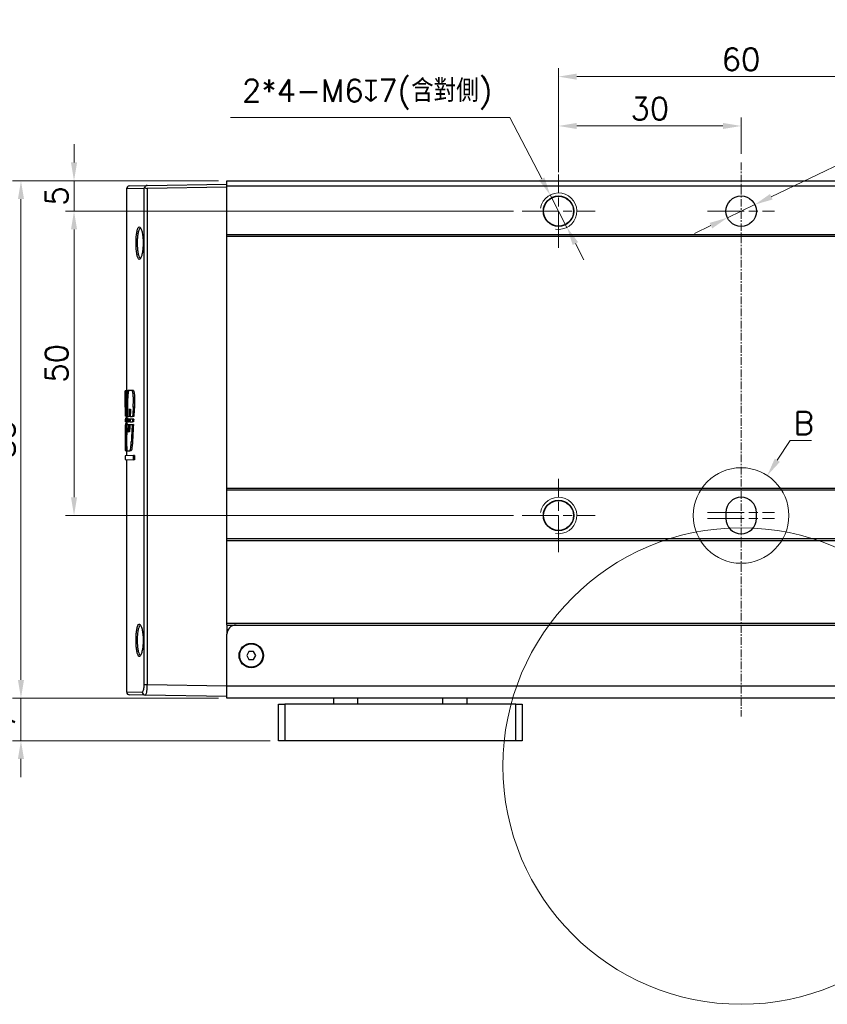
# Model space of a CAD drawing. Header units: inches. Extents: x 0 to 6721, y -3375 to 1330.
# Tile 109 of 196: x 3932 to 4065, y 334 to 495. Entities that reach past the tile are written whole.
import ezdxf

# ---------------------------------------------------------------- set-up
doc = ezdxf.new("R2010")
doc.units = ezdxf.units.IN
doc.header["$MEASUREMENT"] = 0
for name, pattern in [('AM_ISO08W050x2', [9, 6, -0.75, 1.5, -0.75]), ('CENTER', [2, 1.25, -0.25, 0.25, -0.25]), ('SLD-實線', [0])]:
    doc.linetypes.add(name, pattern=pattern)
for name, color, linetype, lineweight in [('AM_0', 7, 'Continuous', 30), ('AM_4', 3, 'Continuous', 15), ('AM_5', 3, 'Continuous', 15), ('AM_7', 4, 'CENTER', 15), ('AM_8', 1, 'Continuous', 15)]:
    doc.layers.add(name, color=color, linetype=linetype, lineweight=lineweight)
doc.styles.add('尺寸標註', font='romans.shx', dxfattribs={"bigfont": 'CHINESET.SHX'})
doc.dimstyles.new('複本(3) CNS2-1$0', dxfattribs={"dimtxt": 3.7, "dimasz": 3, "dimexe": 1.4, "dimexo": 1.4, "dimgap": 1, "dimtad": 1, "dimtoh": 1, "dimdsep": 46, "dimtxsty": '尺寸標註', "dimcen": 0, "dimclrd": 2, "dimclre": 2, "dimclrt": 3, "dimadec": 0, "dimazin": 2, "dimtp": 0.1, "dimtm": 0.1, "dimtfac": 0.71, "dimtmove": 0, "dimatfit": 0, "dimfxl": 0, "dimlwd": 13, "dimlwe": 13, "dimarcsym": 0})
doc.dimstyles.new('複本(3) CNS2-1$3', dxfattribs={"dimtxt": 3.7, "dimasz": 3, "dimexe": 1.4, "dimexo": 1.4, "dimgap": 1, "dimtad": 1, "dimtoh": 1, "dimdsep": 46, "dimtxsty": '尺寸標註', "dimcen": 0, "dimclrd": 2, "dimclre": 2, "dimclrt": 3, "dimadec": 0, "dimazin": 2, "dimtp": 0.1, "dimtm": 0.1, "dimtfac": 0.71, "dimtmove": 0, "dimatfit": 0, "dimfxl": 0, "dimlwd": 13, "dimlwe": 13, "dimarcsym": 0})

# ---------------------------------------------------------------- blocks, each defined once
blk = doc.blocks.new('*U22')
at = {"layer": 'AM_0'}
blk.add_circle((1902.22, 1872.03), 2.46, dxfattribs=at)
at = {"layer": 'AM_4'}
blk.add_arc((1902.22, 1872.03), 3, 260, 170, dxfattribs=at)
at = {"layer": 'AM_7', "linetype": 'AM_ISO08W050x2'}
for p, q in [((1902.22, 1866.03), (1902.22, 1878.03)), ((1896.22, 1872.03), (1908.22, 1872.03))]:
    blk.add_line(p, q, dxfattribs=at)
blk = doc.blocks.new('*U23')
at = {"layer": 'AM_0'}
blk.add_circle((1902.22, 1922.03), 2.46, dxfattribs=at)
at = {"layer": 'AM_4'}
blk.add_arc((1902.22, 1922.03), 3, 260, 170, dxfattribs=at)
at = {"layer": 'AM_7', "linetype": 'AM_ISO08W050x2'}
for p, q in [((1902.22, 1916.03), (1902.22, 1928.03)), ((1896.22, 1922.03), (1908.22, 1922.03))]:
    blk.add_line(p, q, dxfattribs=at)
blk = doc.blocks.new('*D289')
at = {"layer": 'AM_5', "color": 2, "lineweight": 13}
for p, q in [((3941.24, 471.97), (3941.24, 474.97)), ((3964.96, 468.97), (3939.84, 468.97)), ((3941.24, 468.97), (3941.24, 463.97)), ((4013.46, 463.97), (3939.84, 463.97)), ((3941.24, 460.97), (3941.24, 457.97))]:
    blk.add_line(p, q, dxfattribs=at)
at = {"layer": 'AM_5', "color": 2}
for points in [[(3940.74, 471.97), (3941.74, 471.97), (3941.24, 468.97)], [(3940.74, 460.97), (3941.74, 460.97), (3941.24, 463.97)]]:
    blk.add_solid(points, dxfattribs=at)
at = {"layer": 'Defpoints', "color": 0}
for p in [(3966.36, 468.97), (3941.24, 463.97), (4014.86, 463.97)]:
    blk.add_point(p, dxfattribs=at)
at = {"layer": 'AM_5', "color": 3, "insert": (3938.39, 466.47), "char_height": 3.7, "attachment_point": 5, "rotation": 90, "style": '尺寸標註'}
blk.add_mtext('5', dxfattribs=at)
blk = doc.blocks.new('*D290')
at = {"layer": 'AM_5', "color": 2, "lineweight": 13}
for p, q in [((4013.46, 463.97), (3939.84, 463.97)), ((3941.24, 460.97), (3941.24, 416.97)), ((4013.46, 413.97), (3939.84, 413.97))]:
    blk.add_line(p, q, dxfattribs=at)
at = {"layer": 'AM_5', "color": 2}
for points in [[(3940.74, 460.97), (3941.74, 460.97), (3941.24, 463.97)], [(3940.74, 416.97), (3941.74, 416.97), (3941.24, 413.97)]]:
    blk.add_solid(points, dxfattribs=at)
at = {"layer": 'Defpoints', "color": 0}
for p in [(4014.86, 463.97), (3941.24, 413.97), (4014.86, 413.97)]:
    blk.add_point(p, dxfattribs=at)
at = {"layer": 'AM_5', "color": 3, "insert": (3938.39, 438.97), "char_height": 3.7, "attachment_point": 5, "rotation": 90, "style": '尺寸標註'}
blk.add_mtext('50', dxfattribs=at)
blk = doc.blocks.new('*D291')
at = {"layer": 'AM_5', "color": 2, "lineweight": 13}
for p, q in [((3964.96, 468.97), (3931.12, 468.97)), ((3932.52, 465.97), (3932.52, 386.97)), ((3964.96, 383.97), (3931.12, 383.97))]:
    blk.add_line(p, q, dxfattribs=at)
at = {"layer": 'AM_5', "color": 2}
for points in [[(3932.02, 465.97), (3933.02, 465.97), (3932.52, 468.97)], [(3932.02, 386.97), (3933.02, 386.97), (3932.52, 383.97)]]:
    blk.add_solid(points, dxfattribs=at)
at = {"layer": 'Defpoints', "color": 0}
for p in [(3966.36, 468.97), (3932.52, 383.97), (3966.36, 383.97)]:
    blk.add_point(p, dxfattribs=at)
at = {"layer": 'AM_5', "color": 3, "insert": (3929.67, 426.47), "char_height": 3.7, "attachment_point": 5, "rotation": 90, "style": '尺寸標註'}
blk.add_mtext('85', dxfattribs=at)
blk = doc.blocks.new('*D292')
at = {"layer": 'AM_5', "color": 2, "lineweight": 13}
for p, q in [((3932.52, 386.97), (3932.52, 389.97)), ((3964.96, 383.97), (3931.12, 383.97)), ((3932.52, 383.97), (3932.52, 376.97)), ((3973.46, 376.97), (3931.12, 376.97)), ((3932.52, 373.97), (3932.52, 370.97))]:
    blk.add_line(p, q, dxfattribs=at)
at = {"layer": 'AM_5', "color": 2}
for points in [[(3932.02, 386.97), (3933.02, 386.97), (3932.52, 383.97)], [(3932.02, 373.97), (3933.02, 373.97), (3932.52, 376.97)]]:
    blk.add_solid(points, dxfattribs=at)
at = {"layer": 'Defpoints', "color": 0}
for p in [(3966.36, 383.97), (3932.52, 376.97), (3974.86, 376.97)]:
    blk.add_point(p, dxfattribs=at)
at = {"layer": 'AM_5', "color": 3, "insert": (3929.67, 380.47), "char_height": 3.7, "attachment_point": 5, "rotation": 90, "style": '尺寸標註'}
blk.add_mtext('7', dxfattribs=at)
blk = doc.blocks.new('*D293')
at = {"layer": 'AM_5', "color": 2, "lineweight": 13}
for p, q in [((4020.86, 470.37), (4020.86, 487.47)), ((4080.86, 471.37), (4080.86, 487.47)), ((4077.86, 486.07), (4023.86, 486.07))]:
    blk.add_line(p, q, dxfattribs=at)
at = {"layer": 'AM_5', "color": 2}
for points in [[(4023.86, 486.57), (4023.86, 485.57), (4020.86, 486.07)], [(4077.86, 486.57), (4077.86, 485.57), (4080.86, 486.07)]]:
    blk.add_solid(points, dxfattribs=at)
at = {"layer": 'Defpoints', "color": 0}
for p in [(4020.86, 486.07), (4080.86, 469.97), (4020.86, 468.97)]:
    blk.add_point(p, dxfattribs=at)
at = {"layer": 'AM_5', "color": 3, "insert": (4050.86, 488.92), "char_height": 3.7, "attachment_point": 5, "style": '尺寸標註'}
blk.add_mtext('60', dxfattribs=at)
blk = doc.blocks.new('*D337')
at = {"layer": 'AM_5', "color": 2, "lineweight": 13}
for p, q in [((4020.86, 473.37), (4020.86, 479.37)), ((4050.86, 473.37), (4050.86, 479.37)), ((4047.86, 477.97), (4023.86, 477.97))]:
    blk.add_line(p, q, dxfattribs=at)
at = {"layer": 'AM_5', "color": 2}
for points in [[(4023.86, 478.47), (4023.86, 477.47), (4020.86, 477.97)], [(4047.86, 478.47), (4047.86, 477.47), (4050.86, 477.97)]]:
    blk.add_solid(points, dxfattribs=at)
at = {"layer": 'Defpoints', "color": 0}
for p in [(4020.86, 477.97), (4020.86, 471.97), (4050.86, 471.97)]:
    blk.add_point(p, dxfattribs=at)
at = {"layer": 'AM_5', "color": 3, "insert": (4035.86, 480.82), "char_height": 3.7, "attachment_point": 5, "style": '尺寸標註'}
blk.add_mtext('30', dxfattribs=at)
blk = doc.blocks.new('*D294')
at = {"layer": 'AM_5', "color": 2, "lineweight": 13}
for p, q in [((4012.86, 479.34), (3966.93, 479.34)), ((4018.09, 469.29), (4012.86, 479.34)), ((4022.25, 461.31), (4019.48, 466.63)), ((4023.63, 458.64), (4025.02, 455.98))]:
    blk.add_line(p, q, dxfattribs=at)
at = {"layer": 'AM_5', "color": 2}
for points in [[(4018.54, 469.52), (4017.65, 469.06), (4019.48, 466.63)], [(4024.08, 458.88), (4023.19, 458.41), (4022.25, 461.31)]]:
    blk.add_solid(points, dxfattribs=at)
at = {"layer": 'Defpoints', "color": 0}
for p in [(4019.48, 466.63), (4022.25, 461.31)]:
    blk.add_point(p, dxfattribs=at)
at = {"layer": 'AM_5', "color": 3, "insert": (3989.4, 483.16), "char_height": 3.7, "attachment_point": 5, "style": '尺寸標註'}
blk.add_mtext('2*4-M6{\\Famgdt;x}7(含對側)', dxfattribs=at)
blk = doc.blocks.new('*D295')
at = {"layer": 'AM_5', "color": 2, "lineweight": 13}
for p, q in [((4055.82, 466.34), (4081.85, 478.79)), ((4081.85, 478.79), (4140.08, 478.79)), ((4048.61, 462.89), (4053.12, 465.05)), ((4045.9, 461.59), (4043.19, 460.3))]:
    blk.add_line(p, q, dxfattribs=at)
at = {"layer": 'AM_5', "color": 2}
for points in [[(4055.61, 466.79), (4056.04, 465.89), (4053.12, 465.05)], [(4045.69, 462.05), (4046.12, 461.14), (4048.61, 462.89)]]:
    blk.add_solid(points, dxfattribs=at)
at = {"layer": 'Defpoints', "color": 0}
for p in [(4053.12, 465.05), (4048.61, 462.89)]:
    blk.add_point(p, dxfattribs=at)
at = {"layer": 'AM_5', "color": 3, "insert": (4111.46, 483.73), "char_height": 3.7, "attachment_point": 5, "style": '尺寸標註'}
blk.add_mtext('∅5{\\Famgdt;x}3{}{\\H0.7x;\\C3; H7 {\\H2x;\\W0.5;(}\\S+0.012^  0;{\\H2x;\\W0.5;)}}(含對側)', dxfattribs=at)

msp = doc.modelspace()

# ---------------------------------------------------------------- linework, layer by layer
at = {"color": 8, "linetype": 'SLD-實線', "lineweight": 25}
for p, q in [((3952.761, 467.688), (3949.863, 467.638)), ((3949.863, 384.997), (3952.445, 384.952)), ((3987.863, 382.967), (3987.863, 383.967)), ((4001.863, 382.967), (4001.863, 383.967))]:
    msp.add_line(p, q, dxfattribs=at)
at = {"color": 7, "linetype": 'SLD-實線', "lineweight": 25}
for p, q in [((3949.863, 467.638), (3949.863, 434.478)), ((3950.354, 468.138), (3953.236, 468.188)), ((3952.761, 386.196), (3952.761, 467.688)), ((3953.236, 468.188), (3966.363, 468.417)), ((3966.363, 467.917), (3953.236, 467.688)), ((3953.236, 467.688), (3953.236, 386.196)), ((3966.363, 468.967), (4136.363, 468.967)), ((3966.363, 468.145), (3966.363, 468.967)), ((3966.363, 460.145), (3966.363, 468.145)), ((3966.363, 468.145), (4136.363, 468.145)), ((3952.154, 461.168), (3952.158, 461.163)), ((3966.363, 460.145), (4136.363, 460.145)), ((3966.363, 459.845), (3966.363, 460.145)), ((3966.363, 459.845), (4136.363, 459.845)), ((3966.363, 418.467), (3966.363, 459.845)), ((3952.159, 456.272), (3952.154, 456.266)), ((3949.663, 434.271), (3949.663, 430.523)), ((3949.729, 434.476), (3949.666, 434.475)), ((3949.858, 434.478), (3949.729, 434.476)), ((3950.087, 434.482), (3949.858, 434.478)), ((3950.235, 434.485), (3950.087, 434.482)), ((3950.784, 434.495), (3950.235, 434.485)), ((3950.987, 434.498), (3950.784, 434.495)), ((3949.664, 431.757), (3949.665, 432.936)), ((3950.953, 431.751), (3950.99, 432.932)), ((3951.194, 432.932), (3950.99, 432.932)), ((3951.194, 432.932), (3951.156, 431.75)), ((3949.676, 430.458), (3949.826, 430.455)), ((3949.971, 430.453), (3949.826, 430.455)), ((3949.863, 430.455), (3949.863, 429.989)), ((3950.267, 431.467), (3950.524, 431.463)), ((3951.156, 431.75), (3950.953, 431.751)), ((3949.863, 430.268), (3949.663, 430.271)), ((3949.678, 429.799), (3949.663, 429.799)), ((3949.863, 429.375), (3949.664, 429.378)), ((3949.68, 428.876), (3949.665, 428.875)), ((3949.805, 429.988), (3949.677, 429.986)), ((3949.679, 429.565), (3949.786, 429.563)), ((3949.761, 429.064), (3949.681, 429.062)), ((3949.962, 429.067), (3949.761, 429.064)), ((3949.95, 429.56), (3949.786, 429.563)), ((3950.005, 429.992), (3949.805, 429.988)), ((3949.863, 429.562), (3949.863, 429.066)), ((3950.175, 428.884), (3949.933, 428.88)), ((3949.946, 429.374), (3950.192, 429.369)), ((3950.207, 429.808), (3949.957, 429.804)), ((3949.966, 430.266), (3950.223, 430.261)), ((3950.376, 428.888), (3950.175, 428.884)), ((3950.393, 429.366), (3950.192, 429.369)), ((3950.409, 429.812), (3950.207, 429.808)), ((3950.425, 430.258), (3950.223, 430.261)), ((3950.795, 428.895), (3950.413, 428.888)), ((3950.438, 429.365), (3950.825, 429.358)), ((3950.849, 429.82), (3950.457, 429.813)), ((3950.471, 430.257), (3950.872, 430.25)), ((3950.998, 428.899), (3950.795, 428.895)), ((3951.028, 429.355), (3950.825, 429.358)), ((3951.053, 429.823), (3950.849, 429.82)), ((3951.075, 430.247), (3950.872, 430.25)), ((3950.364, 427.692), (3950.134, 427.688)), ((3949.888, 426.968), (3949.881, 426.073)), ((3950.858, 426.07), (3950.655, 426.072)), ((3949.664, 424.673), (3949.707, 424.672)), ((3949.907, 424.668), (3949.707, 424.672)), ((3949.863, 424.596), (3949.719, 424.599)), ((3949.863, 424.669), (3949.863, 423.795)), ((3949.98, 424.594), (3950.261, 424.589)), ((3949.981, 424.594), (3950.412, 424.587)), ((3950.613, 424.583), (3950.412, 424.587)), ((3951.2, 423.819), (3950.996, 423.815)), ((3951.2, 423.819), (3951.2, 423.122)), ((3950.996, 423.815), (3949.663, 423.792)), ((3949.663, 423.792), (3949.663, 423.148)), ((3949.663, 423.148), (3950.996, 423.125)), ((3949.863, 423.145), (3949.863, 384.997)), ((3950.996, 423.125), (3950.996, 423.815)), ((3951.2, 423.122), (3950.996, 423.125)), ((3966.363, 418.467), (4136.363, 418.467)), ((3966.363, 418.167), (3966.363, 418.467)), ((3966.363, 418.167), (4136.363, 418.167)), ((3966.363, 410.167), (3966.363, 418.167)), ((4048.363, 414.467), (4048.363, 413.467)), ((4053.363, 413.467), (4053.363, 414.467)), ((3966.363, 410.167), (4136.363, 410.167)), ((3966.363, 409.867), (3966.363, 410.167)), ((3966.363, 409.867), (4136.363, 409.867)), ((3966.363, 396.267), (3966.363, 409.867)), ((3952.154, 395.918), (3952.158, 395.913)), ((3966.363, 396.267), (4136.363, 396.267)), ((3966.363, 396.017), (3966.363, 396.267)), ((3966.363, 396.017), (3966.363, 394.467)), ((3966.363, 395.967), (3967.863, 395.967)), ((3967.863, 395.967), (4134.863, 395.967)), ((3966.376, 394.667), (3966.363, 394.667)), ((3966.363, 385.967), (3966.363, 394.467)), ((3952.159, 391.022), (3952.154, 391.016)), ((3952.761, 386.196), (3953.236, 386.196)), ((3953.236, 386.196), (3966.363, 385.967)), ((3966.363, 385.967), (4136.363, 385.967)), ((3966.363, 383.967), (3966.363, 385.967)), ((3952.922, 384.452), (3950.354, 384.497)), ((3966.363, 384.217), (3952.922, 384.452)), ((4136.363, 383.967), (3966.363, 383.967)), ((3983.863, 383.967), (3983.863, 382.967)), ((4005.863, 382.967), (4005.863, 383.967)), ((3974.863, 376.967), (3974.863, 382.967)), ((3974.863, 382.967), (3975.863, 382.967)), ((3975.863, 382.967), (3975.863, 376.967)), ((4013.863, 382.967), (3975.863, 382.967)), ((4013.863, 376.967), (4013.863, 382.967)), ((4013.863, 382.967), (4014.863, 382.967)), ((4014.863, 382.967), (4014.863, 376.967)), ((3975.863, 376.967), (3974.863, 376.967)), ((4013.863, 376.967), (3975.863, 376.967)), ((4014.863, 376.967), (4013.863, 376.967))]:
    msp.add_line(p, q, dxfattribs=at)
msp.add_lwpolyline([(3969.988, 391.617), (3969.612, 390.967), (3969.988, 390.317), (3970.738, 390.317), (3971.113, 390.967), (3970.738, 391.617)], close=True)
for centre, radius in [((4020.863, 463.967), 2.5), ((4050.863, 463.967), 2.5), ((4020.863, 413.967), 2.5), ((3970.363, 390.967), 2), ((3970.363, 390.967), 1.9)]:
    msp.add_circle(centre, radius, dxfattribs=at)
for centre, radius, start, end in [((3950.363, 467.638), 0.5, 91, 180.98517), ((4050.863, 414.467), 2.5, 0, 180), ((4050.863, 413.467), 2.5, 180, 0), ((3967.863, 394.467), 1.5, 90, 180), ((3950.363, 384.997), 0.5, 181.5296, 269), ((3952.938, 384.945), 0.493, 179.14472, 268.18654)]:
    msp.add_arc(centre, radius, start, end, dxfattribs=at)
for centre, major_axis, ratio, start_param, end_param in [((3953.245, 468.188), (0.355, 0.365), 0.9656926, 2.9982569, 3.9139005), ((4041.363, 429.927), (-1.687, 490.616), 0.1868761, 1.5608832, 1.5690714), ((4041.363, 467.97), (1.657, 601.704), 0.1523756, 1.6269092, 1.6313476), ((4041.363, 429.427), (5.212, 117.221), 0.7810173, 1.5624239, 1.5851855), ((4041.363, 421.335), (-6.539, 110.753), 0.8258607, 1.4032203, 1.4397256), ((4041.363, 412.321), (1.875, 285.087), 0.3215892, 1.5006015, 1.509925), ((4041.363, 425.296), (-1.875, 285.087), 0.3215892, 1.5460177, 1.5512302), ((4041.363, 393.6), (-1.875, 285.087), 0.3215892, 1.435462, 1.4397273), ((4041.363, 393.6), (-1.871, 284.465), 0.3215892, 1.4351815, 1.4394564), ((4041.363, 397.675), (1.875, 285.087), 0.3215892, 1.4541146, 1.4583717), ((4041.363, 378.954), (-1.875, 285.087), 0.3215892, 1.3824098, 1.3877633), ((4041.363, 378.954), (-1.871, 284.465), 0.3215892, 1.3820014, 1.3873761), ((4041.363, 425.338), (-1.881, 282.54), 0.3244875, 1.5528463, 1.5543346), ((4041.363, 428.645), (1.875, 285.087), 0.3215892, 1.5714457, 1.5868447), ((4041.363, 425.422), (-1.875, 285.087), 0.3215892, 1.5565683, 1.5630296), ((4041.363, 429.89), (-1.706, 445.466), 0.2058163, 1.5697918, 1.5707368), ((4041.363, 410.636), (-1.875, 285.087), 0.3215892, 1.503996, 1.5194272), ((4041.363, 421.284), (-6.407, 111.253), 0.8222361, 1.4452467, 1.4490743), ((4041.363, 412.224), (1.875, 285.087), 0.3215892, 1.514455, 1.5211738), ((4041.363, 412.377), (1.881, 282.54), 0.3244875, 1.5112377, 1.5127643), ((4041.363, 410.636), (-1.871, 284.465), 0.3215892, 1.5038421, 1.5045002), ((4041.363, 421.284), (-6.393, 111.01), 0.8222361, 1.4450437, 1.4467308), ((4041.363, 393.925), (-1.881, 282.54), 0.3244875, 1.4445852, 1.4488494), ((4041.363, 393.925), (-1.881, 282.54), 0.3244875, 1.4412885, 1.4428554), ((4041.363, 393.925), (-1.876, 281.924), 0.3244875, 1.4443001, 1.4485737), ((4041.363, 397.972), (1.881, 282.54), 0.3244875, 1.4633128, 1.4675704), ((4041.363, 393.925), (-1.876, 281.924), 0.3244875, 1.440996, 1.4425915), ((4041.363, 397.862), (1.881, 282.54), 0.3244875, 1.459628, 1.4612231), ((4041.363, 379.079), (-1.875, 285.087), 0.3215892, 1.3930412, 1.4030911), ((4041.363, 379.409), (-1.881, 282.54), 0.3244875, 1.3892567, 1.3909163), ((4041.363, 379.079), (-1.871, 284.465), 0.3215892, 1.3926406, 1.40273), ((4041.363, 379.409), (-1.876, 281.924), 0.3244875, 1.3888476, 1.3905364), ((4041.363, 410.636), (-1.871, 284.465), 0.3215892, 1.5183298, 1.5193318)]:
    msp.add_ellipse(centre, major_axis=major_axis, ratio=ratio, start_param=start_param, end_param=end_param, dxfattribs=at)
for points, knots in [([(3952.761, 467.688), (3952.761, 467.689), (3952.777, 467.753), (3952.81, 467.815), (3952.843, 467.877)], [0, 0, 0, 0, 0.0166963, 1, 1, 1, 1]), ([(3953.236, 468.188), (3953.196, 468.185), (3953.116, 468.178), (3953.011, 468.133), (3952.92, 468.059), (3952.864, 467.969), (3952.849, 467.903), (3952.843, 467.877)], [0, 0, 0, 0, 0.1861334, 0.3725441, 0.5549838, 0.824738, 1, 1, 1, 1]), ([(3952.072, 461.311), (3952.127, 461.258), (3952.25, 461.138), (3952.418, 460.603), (3952.532, 459.934), (3952.593, 459.183), (3952.603, 458.399), (3952.541, 457.549), (3952.416, 456.83), (3952.253, 456.307), (3952.133, 456.181), (3952.076, 456.123)], [0, 0, 0, 0, 0.102141, 0.2271714, 0.3501626, 0.4268438, 0.5429249, 0.6590121, 0.7758316, 0.8954858, 1, 1, 1, 1]), ([(3949.665, 432.936), (3949.665, 433.068), (3949.665, 433.347), (3949.664, 433.763), (3949.663, 434.124), (3949.663, 434.378), (3949.664, 434.463), (3949.665, 434.474), (3949.665, 434.475)], [0, 0, 0, 0, 0.1781263, 0.3761202, 0.5741209, 0.7721431, 0.9701807, 1, 1, 1, 1]), ([(3950.235, 434.485), (3950.207, 434.426), (3950.15, 434.309), (3950.086, 433.817), (3950.053, 433.311), (3950.042, 432.991), (3950.039, 432.918)], [0, 0, 0, 0, 0.3028694, 0.6074736, 0.9108047, 1, 1, 1, 1]), ([(3950.99, 432.932), (3950.993, 433.066), (3950.997, 433.347), (3950.974, 433.764), (3950.93, 434.128), (3950.869, 434.388), (3950.817, 434.481), (3950.789, 434.493), (3950.784, 434.495)], [0, 0, 0, 0, 0.1758818, 0.3697016, 0.5640829, 0.7607202, 0.9600244, 1, 1, 1, 1]), ([(3950.987, 434.498), (3951.01, 434.477), (3951.058, 434.434), (3951.124, 434.184), (3951.173, 433.828), (3951.199, 433.396), (3951.199, 433.087), (3951.194, 432.937), (3951.194, 432.932)], [0, 0, 0, 0, 0.2001772, 0.4012895, 0.6012528, 0.798579, 0.9933853, 1, 1, 1, 1]), ([(3949.881, 426.073), (3949.881, 425.934), (3949.88, 425.648), (3949.891, 425.235), (3949.912, 424.893), (3949.942, 424.644), (3949.967, 424.611), (3949.981, 424.594)], [0, 0, 0, 0, 0.1853628, 0.3830568, 0.580866, 0.7790669, 1, 1, 1, 1]), ([(3950.412, 424.587), (3950.445, 424.662), (3950.512, 424.814), (3950.602, 425.345), (3950.637, 425.829), (3950.655, 426.072)], [0, 0, 0, 0, 0.3301272, 0.6632751, 1, 1, 1, 1]), ([(3950.858, 426.07), (3950.841, 425.841), (3950.807, 425.373), (3950.718, 424.827), (3950.649, 424.666), (3950.613, 424.583)], [0, 0, 0, 0, 0.3173345, 0.6459179, 1, 1, 1, 1]), ([(3952.072, 396.061), (3952.127, 396.008), (3952.25, 395.888), (3952.418, 395.353), (3952.532, 394.684), (3952.593, 393.933), (3952.603, 393.149), (3952.541, 392.299), (3952.416, 391.58), (3952.253, 391.057), (3952.133, 390.931), (3952.076, 390.873)], [0, 0, 0, 0, 0.102141, 0.2271714, 0.3501626, 0.4268438, 0.5429249, 0.6590121, 0.7758316, 0.8954858, 1, 1, 1, 1]), ([(3952.445, 384.952), (3952.471, 384.96), (3952.532, 384.977), (3952.621, 385.141), (3952.698, 385.422), (3952.751, 385.787), (3952.757, 386.06), (3952.761, 386.196)], [0, 0, 0, 0, 0.1680716, 0.3830494, 0.5908468, 0.7954925, 1, 1, 1, 1]), ([(3953.236, 386.196), (3953.232, 386.005), (3953.224, 385.624), (3953.17, 385.114), (3953.094, 384.719), (3953.006, 384.488), (3952.948, 384.463), (3952.922, 384.452)], [0, 0, 0, 0, 0.206623, 0.4125423, 0.6202106, 0.8336638, 1, 1, 1, 1])]:
    msp.add_open_spline(points, degree=3, knots=knots, dxfattribs=at)
at = {"color": 8, "linetype": 'SLD-實線', "lineweight": 25}
for points, knots in [([(3951.434, 458.443), (3951.433, 458.544), (3951.428, 458.938), (3951.453, 459.63), (3951.535, 460.408), (3951.667, 461.01), (3951.838, 461.337), (3951.983, 461.435), (3952.06, 461.328), (3952.072, 461.311)], [0, 0, 0, 0, 0.061857, 0.2395246, 0.4172789, 0.5968058, 0.7794114, 0.9655831, 1, 1, 1, 1]), ([(3952.17, 461.144), (3952.124, 461.144), (3952.013, 461.144), (3951.86, 460.828), (3951.728, 460.284), (3951.646, 459.561), (3951.621, 458.922), (3951.626, 458.557), (3951.628, 458.463)], [0, 0, 0, 0, 0.1438133, 0.3445167, 0.5417488, 0.7369732, 0.9320743, 1, 1, 1, 1]), ([(3952.076, 456.123), (3952.066, 456.109), (3951.991, 456), (3951.845, 456.089), (3951.667, 456.419), (3951.532, 457.045), (3951.456, 457.76), (3951.441, 458.25), (3951.434, 458.443)], [0, 0, 0, 0, 0.0312049, 0.242945, 0.4546454, 0.6632883, 0.8677302, 1, 1, 1, 1]), ([(3951.628, 458.463), (3951.634, 458.285), (3951.649, 457.834), (3951.697, 457.424), (3951.768, 456.984), (3951.86, 456.605), (3952.008, 456.295), (3952.11, 456.298), (3952.146, 456.299)], [0, 0, 0, 0, 0.1520849, 0.3857113, 0.3872048, 0.6272093, 0.8708424, 1, 1, 1, 1]), ([(3951.434, 393.193), (3951.433, 393.294), (3951.428, 393.688), (3951.453, 394.38), (3951.535, 395.158), (3951.667, 395.76), (3951.838, 396.087), (3951.983, 396.185), (3952.06, 396.078), (3952.072, 396.061)], [0, 0, 0, 0, 0.061857, 0.2395246, 0.4172789, 0.5968058, 0.7794114, 0.9655831, 1, 1, 1, 1]), ([(3952.17, 395.894), (3952.124, 395.894), (3952.013, 395.894), (3951.86, 395.578), (3951.728, 395.034), (3951.646, 394.311), (3951.621, 393.672), (3951.626, 393.307), (3951.628, 393.213)], [0, 0, 0, 0, 0.1438133, 0.3445167, 0.5417488, 0.7369732, 0.9320743, 1, 1, 1, 1]), ([(3952.076, 390.873), (3952.066, 390.859), (3951.991, 390.75), (3951.845, 390.839), (3951.667, 391.169), (3951.532, 391.795), (3951.456, 392.51), (3951.441, 393), (3951.434, 393.193)], [0, 0, 0, 0, 0.0312049, 0.242945, 0.4546454, 0.6632883, 0.8677302, 1, 1, 1, 1]), ([(3951.628, 393.213), (3951.634, 393.035), (3951.649, 392.584), (3951.697, 392.174), (3951.768, 391.734), (3951.86, 391.355), (3952.008, 391.045), (3952.11, 391.048), (3952.146, 391.049)], [0, 0, 0, 0, 0.15208493, 0.38571134, 0.38720478, 0.62720929, 0.87084241, 1, 1, 1, 1])]:
    msp.add_open_spline(points, degree=3, knots=knots, dxfattribs=at)
at = {"layer": 'AM_5', "color": 2, "lineweight": 13}
for p, q in [((4056.809, 423.047), (4058.938, 426.298)), ((4058.938, 426.298), (4062.404, 426.298))]:
    msp.add_line(p, q, dxfattribs=at)
at = {"layer": 'AM_5', "color": 2}
msp.add_solid([(4056.39, 423.321), (4057.227, 422.773), (4055.165, 420.537)], dxfattribs=at)
at = {"layer": 'AM_7'}
msp.add_line((4050.863, 471.967), (4050.863, 380.967), dxfattribs=at)
at = {"layer": 'AM_7', "linetype": 'AM_ISO08W050x2'}
for p, q in [((4045.363, 463.967), (4056.363, 463.967)), ((4045.363, 414.467), (4056.363, 414.467)), ((4045.363, 413.467), (4056.363, 413.467))]:
    msp.add_line(p, q, dxfattribs=at)
at = {"layer": 'AM_8'}
for centre, radius in [((4050.863, 413.967), 7.853), ((4050.863, 372.811), 39.145)]:
    msp.add_circle(centre, radius, dxfattribs=at)

# ---------------------------------------------------------------- block references
at = {"layer": 'AM_0'}
for name in ['*U23', '*U22']:
    msp.add_blockref(name, (2118.647, -1458.06), dxfattribs=at)

# ---------------------------------------------------------------- texts
at = {"layer": 'AM_5', "color": 3, "insert": (4061.171, 429.148), "char_height": 3.7, "attachment_point": 5, "style": '尺寸標註'}
msp.add_mtext('B', dxfattribs=at)

# ---------------------------------------------------------------- dimensions: what is measured, and where the dimension line sits
at = {"layer": 'AM_5'}
for p1, p2, text, override, picture, middle in [((4048.607, 462.889), (4053.118, 465.046), '<>{\\Famgdt;x}3{}{\\H0.7x;\\C3; H7 {\\H2x;\\W0.5;(}\\S+0.012^  0;{\\H2x;\\W0.5;)}}(含對側)', {"dimdec": 1, "dimtp": 0.1, "dimtm": 0.1, "dimtdec": 3, "dimtzin": 8}, '*D295', (4111.463, 478.786)), ((4022.248, 461.306), (4019.478, 466.629), '2*4-M6{\\Famgdt;x}7(含對側)', {"dimdec": 1}, '*D294', (3989.399, 479.339))]:
    dim = msp.add_diameter_dim_2p(p1=p1, p2=p2, text=text, dimstyle='複本(3) CNS2-1$3', override=override, dxfattribs=at)
    dim.commit()
    dim.dimension.update_dxf_attribs({"geometry": picture, "text_midpoint": middle, "dimtype": 163})
for base, p1, p2, picture, middle in [((4020.863, 486.073), (4080.863, 469.967), (4020.863, 468.967), '*D293', (4050.863, 488.923)), ((4020.863, 477.969), (4050.863, 471.967), (4020.863, 471.967), '*D337', (4035.863, 480.819))]:
    dim = msp.add_linear_dim(base=base, p1=p1, p2=p2, dimstyle='複本(3) CNS2-1$0', override={"dimdec": 1}, dxfattribs=at)
    dim.commit()
    dim.dimension.update_dxf_attribs({"geometry": picture, "text_midpoint": middle})
dim = msp.add_linear_dim(base=(3941.236, 463.967), p1=(3966.363, 468.967), p2=(4014.863, 463.967), angle=90, dimstyle='複本(3) CNS2-1$0', override={"dimdec": 1, "dimtix": 1}, dxfattribs=at)
dim.commit()
dim.dimension.update_dxf_attribs({"geometry": '*D289', "text_midpoint": (3941.236, 466.467), "dimtype": 160})
for base, p1, p2, picture, middle in [((3932.521, 383.967), (3966.363, 468.967), (3966.363, 383.967), '*D291', (3929.671, 426.467)), ((3941.236, 413.967), (4014.863, 463.967), (4014.863, 413.967), '*D290', (3938.386, 438.967)), ((3932.521, 376.967), (3966.363, 383.967), (3974.863, 376.967), '*D292', (3929.671, 380.467))]:
    dim = msp.add_linear_dim(base=base, p1=p1, p2=p2, angle=90, dimstyle='複本(3) CNS2-1$0', override={"dimdec": 1, "dimtix": 1}, dxfattribs=at)
    dim.commit()
    dim.dimension.update_dxf_attribs({"geometry": picture, "text_midpoint": middle})

doc.saveas('drawing.dxf')
